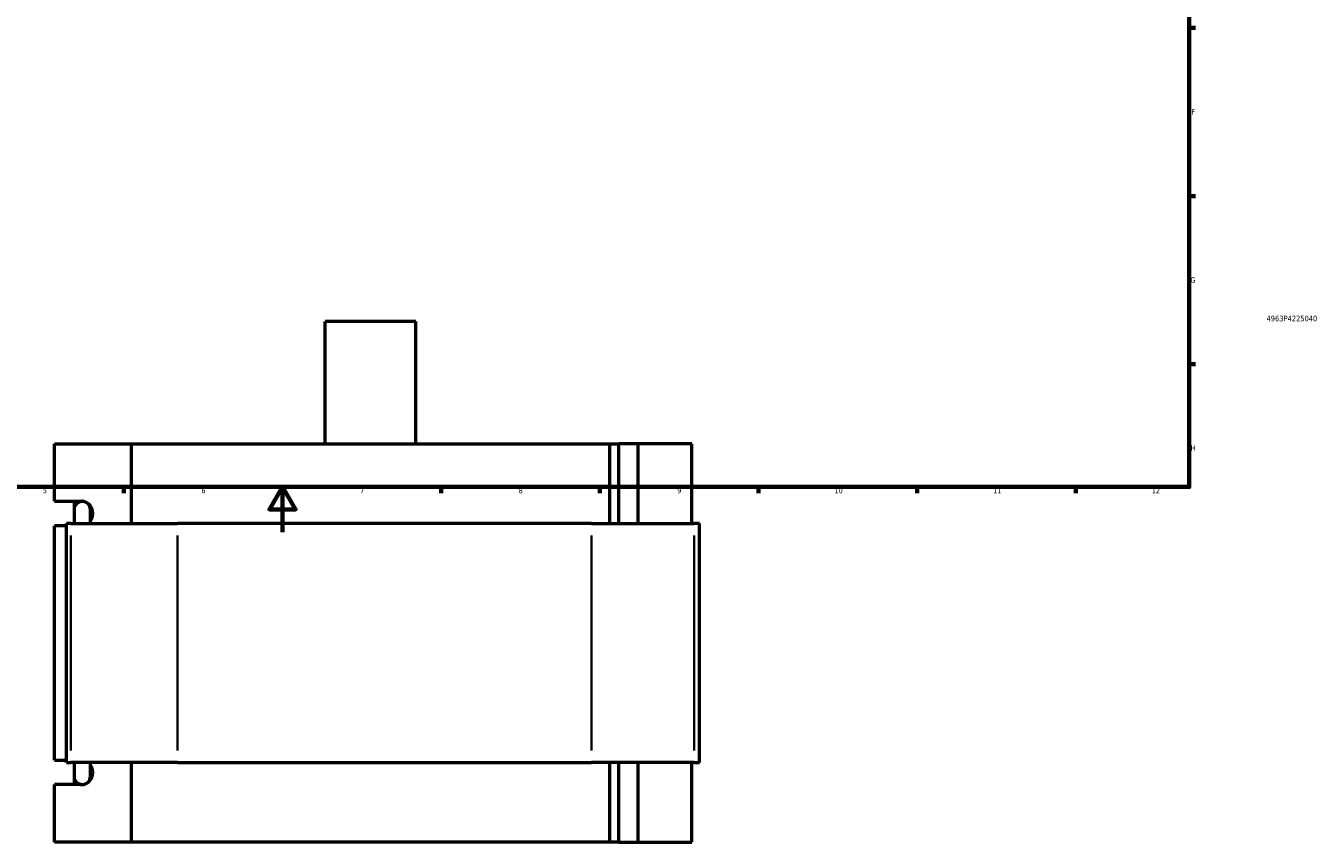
# Model space of a CAD drawing. Header units: millimetres. Extents: x -275 to 995, y -137 to 1193.
# Tile 4 of 7: x 307 to 878, y -137 to 224. Entities that reach past the tile are written whole.
import ezdxf
from ezdxf.enums import TextEntityAlignment as Align

# ---------------------------------------------------------------- set-up
doc = ezdxf.new("R2010")
doc.units = ezdxf.units.MM
for name, color, linetype, lineweight in [('Border (ANSI)', 7, 'Continuous', 70), ('Title (ISO)', 7, 'Continuous', 50), ('Visible (ANSI)', 7, 'Continuous', 50), ('Visible Narrow (ANSI)', 7, 'Continuous', 35)]:
    doc.layers.add(name, color=color, linetype=linetype, lineweight=lineweight)
doc.styles.add('Note Text (ANSI)', font='tahoma.ttf')
doc.styles.add('Note Text (ISO)', font='tahoma.ttf')

# ---------------------------------------------------------------- blocks, each defined once
blk = doc.blocks.new('Borders Default Border')
at = {"layer": 'Border (ANSI)'}
for p, q in [((821, 222.75), (823.8, 222.75)), ((821, 148.5), (823.8, 148.5)), ((821, 74.25), (823.8, 74.25)), ((350.42, 20), (350.42, 17.2)), ((490.58, 20), (490.58, 17.2)), ((560.67, 20), (560.67, 17.2)), ((630.75, 20), (630.75, 17.2)), ((700.83, 20), (700.83, 17.2)), ((770.92, 20), (770.92, 17.2))]:
    blk.add_line(p, q, dxfattribs=at)
at = {"layer": 'Border (ANSI)', "flags": 128}
for points in [[(20, 20), (20, 574), (821, 574), (821, 20), (20, 20)], [(420.5, 0), (420.5, 20), (414.73, 10), (426.27, 10), (420.5, 20)]]:
    blk.add_lwpolyline(points, dxfattribs=at)
at = {"layer": 'Border (ANSI)', "color": 5, "true_color": 0x0000ff, "char_height": 2.4, "attachment_point": 7, "style": 'Note Text (ANSI)'}
for s, insert in [('F', (821.98, 184.43)), ('G', (821.6, 110.13)), ('H', (821.73, 35.93)), ('5', (314.67, 17.15)), ('6', (384.69, 17.15)), ('7', (454.8, 17.2)), ('8', (524.84, 17.15)), ('9', (594.92, 17.15)), ('10', (664.35, 17.15)), ('11', (734.43, 17.2)), ('12', (804.52, 17.2))]:
    blk.add_mtext(s, dxfattribs=dict(at, insert=insert))
blk = doc.blocks.new('Title Blocks ISO')
at = {"layer": 'Title (ISO)', "color": 232, "true_color": 0xca0064, "style": 'Note Text (ISO)'}
blk.add_attdef('PART_NUMBER_001', (34.16, 73.13), '', height=2.5, dxfattribs=at)
blk.add_attdef('DESCRIPTION', text='', height=2.5, dxfattribs=at).set_placement((34.09, 65.95), align=Align.TOP_LEFT)

msp = doc.modelspace()

# ---------------------------------------------------------------- linework, layer by layer
at = {"layer": 'Visible (ANSI)'}
for p, q in [((479.4, 93.03), (439.4, 93.03)), ((439.4, 39.03), (439.4, 93.03)), ((479.4, 39.03), (479.4, 93.03)), ((319.86, 13.63), (319.86, 39.03)), ((319.86, 39.03), (353.68, 39.03)), ((353.68, 39.03), (353.68, 3.83)), ((353.68, 39.03), (565.12, 39.03)), ((565.12, 39.03), (569.02, 39.03)), ((565.12, 3.83), (565.12, 39.03)), ((577.6, 39.03), (569.02, 39.03)), ((569.02, 3.83), (569.02, 39.03)), ((601.32, 39.03), (577.6, 39.03)), ((577.6, 3.83), (577.6, 39.03)), ((601.32, 3.83), (601.32, 39.03)), ((319.86, 13.63), (331.7, 13.63)), ((328.63, 10.99), (328.63, 13.63)), ((328.48, 9.99), (328.48, 3.83)), ((335.68, 3.83), (335.68, 9.99)), ((325.11, 2.83), (319.86, 2.83)), ((319.86, -100.77), (319.86, 2.83)), ((326.95, 3.83), (325.11, 3.83)), ((325.11, -101.77), (325.11, 3.83)), ((326.95, 3.83), (374.16, 3.83)), ((557, 3.83), (374.16, 3.83)), ((557, 3.83), (602.29, 3.83)), ((604.69, 3.83), (602.29, 3.83)), ((604.69, -101.77), (604.69, 3.83)), ((319.86, -100.77), (325.11, -100.77)), ((325.11, -101.77), (326.95, -101.77)), ((374.16, -101.77), (326.95, -101.77)), ((328.48, -101.77), (328.48, -107.93)), ((335.68, -107.93), (335.68, -101.77)), ((353.68, -101.77), (353.68, -136.97)), ((374.16, -101.77), (557, -101.77)), ((602.29, -101.77), (557, -101.77)), ((565.12, -136.97), (565.12, -101.77)), ((569.02, -136.97), (569.02, -101.77)), ((577.6, -136.97), (577.6, -101.77)), ((601.32, -136.97), (601.32, -101.77)), ((602.29, -101.77), (604.69, -101.77)), ((331.7, -111.57), (319.86, -111.57)), ((319.86, -136.97), (319.86, -111.57)), ((328.63, -111.57), (328.63, -108.93)), ((353.68, -136.97), (319.86, -136.97)), ((565.12, -136.97), (353.68, -136.97)), ((569.02, -136.97), (565.12, -136.97)), ((569.02, -136.97), (577.6, -136.97)), ((577.6, -136.97), (601.32, -136.97))]:
    msp.add_line(p, q, dxfattribs=at)
for centre, start, end in [((332.08, 9.99), 0, 180), ((332.08, -107.93), 180, 0)]:
    msp.add_arc(centre, 3.6, start, end, dxfattribs=at)
for centre, major_axis, start_param, end_param in [((331.7, 8.23), (0, 5.4), 6.138177, 6.283185), ((331.7, 8.23), (0, -5.4), 0.903905, 2.681012), ((331.7, -106.17), (0, -5.4), 0.460581, 2.237688), ((331.7, -106.17), (0, -5.4), 0, 0.145008)]:
    msp.add_ellipse(centre, major_axis=major_axis, ratio=0.939693, start_param=start_param, end_param=end_param, dxfattribs=at)
at = {"layer": 'Visible Narrow (ANSI)'}
for p, q in [((326.95, -96.49), (326.95, -1.45)), ((374.16, -96.49), (374.16, -1.45)), ((557, -96.49), (557, -1.45)), ((602.29, -96.49), (602.29, -1.45))]:
    msp.add_line(p, q, dxfattribs=at)

# ---------------------------------------------------------------- block references
msp.add_blockref('Borders Default Border', (0, 0))
msp.add_blockref('Title Blocks ISO', (821, 20)).add_auto_attribs({'PART_NUMBER_001': '4963P4225040'})

doc.saveas('drawing.dxf')
